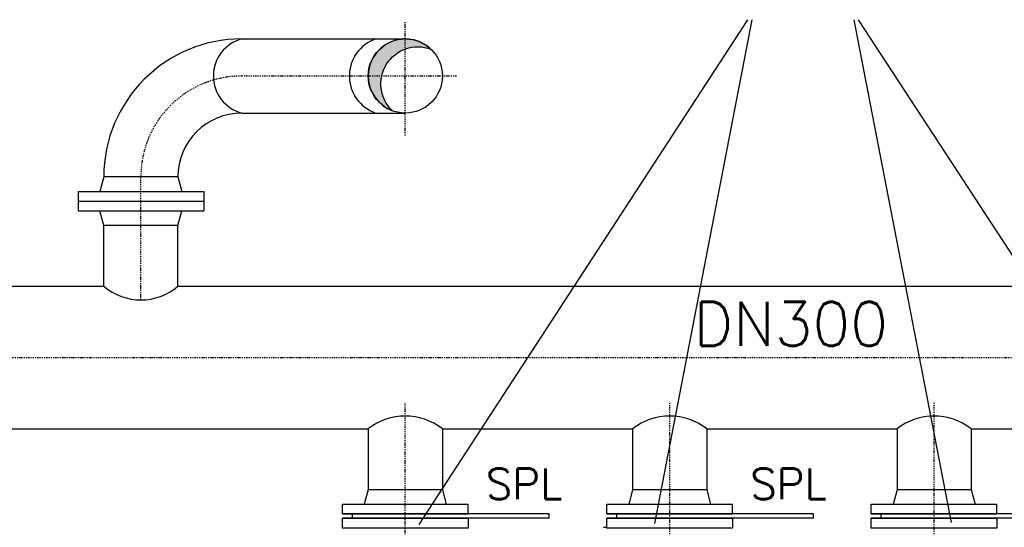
# Model space of a CAD drawing. Header units: millimetres. Extents: x -197187 to 241957296, y -45270 to 70505.
# Tile 90 of 116: x 75156 to 77390, y -32399 to -31247. Entities that reach past the tile are written whole.
import ezdxf

# ---------------------------------------------------------------- set-up
doc = ezdxf.new("R2010")
doc.units = ezdxf.units.MM
doc.header["$LTSCALE"] = 0.5
doc.linetypes.add('DASHDOT', pattern=[1, 0.5, -0.25, 0, -0.25])
for name, color, linetype in [('Beschriftung', 7, 'Continuous'), ('P-MU150AUSL', 7, 'Continuous'), ('P-MU200EINL', 7, 'Continuous'), ('P-MU300AUSL', 7, 'Continuous')]:
    doc.layers.add(name, color=color, linetype=linetype)
doc.styles.add('ROMANS', font='ROMANS', dxfattribs={"height": 0.2})

msp = doc.modelspace()

# ---------------------------------------------------------------- hatches: boundary and pattern name
at = {"layer": 'P-MU150AUSL', "linetype": 'Continuous'}
h = msp.add_hatch(color=256, dxfattribs=at)
edge = h.paths.add_edge_path()
edge.add_arc((76030.79109414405, -31374.7176303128), 84.1499998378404, 46.44137522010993, 249.6511863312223)
edge.add_arc((76059.51669379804, -31392.63513020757), 84.15000000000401, 69.65118611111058, 226.4413749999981, ccw=False)

# ---------------------------------------------------------------- linework, layer by layer
msp.add_line((76480.95600759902, -32399.11703878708), (76488.291097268, -32399.11703878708))
at = {"layer": 'Beschriftung'}
for p, q in [((76062.34622648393, -32392.89309421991), (76808.20862826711, -31246.94067532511)), ((76597.42150522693, -32390.42016804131), (76818.34274448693, -31246.94067532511)), ((77270.31978464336, -32388.02837885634), (77049.39854538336, -31246.94067532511)), ((77805.39506338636, -32390.47165364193), (77059.53266160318, -31246.94067532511))]:
    msp.add_line(p, q, dxfattribs=at)
at = {"layer": 'P-MU150AUSL', "linetype": 'DASHDOT', "ltscale": 10}
for p, q in [((76030.79109379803, -31509.85443020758), (76030.79109379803, -31251.11003020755)), ((75659.79109379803, -31374.71763020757), (76148.00089379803, -31374.71763020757)), ((75430.79109379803, -31882.96203020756), (75430.79109379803, -31603.71763020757)), ((76030.79109379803, -33437.86763020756), (76030.79109379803, -32116.71873020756)), ((76630.79109379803, -33409.30143020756), (76630.79109379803, -32116.71873020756)), ((77230.79109379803, -33409.30143020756), (77230.79109379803, -32116.71873020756))]:
    msp.add_line(p, q, dxfattribs=at)
at = {"layer": 'P-MU150AUSL', "linetype": 'Continuous', "ltscale": 10}
for p, q in [((75659.79109379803, -31290.56763020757), (76030.79109379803, -31290.56763020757)), ((75659.79109379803, -31458.86763020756), (76030.79109379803, -31458.86763020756)), ((75346.64109379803, -31603.71763020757), (75337.79879379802, -31636.71763020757)), ((75514.94109379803, -31603.71763020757), (75346.64109379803, -31603.71763020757)), ((75514.94109379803, -31603.71763020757), (75523.78339379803, -31636.71763020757)), ((75288.29109379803, -31636.71763020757), (75288.29109379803, -31680.71763020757)), ((75288.29109379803, -31636.71763020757), (75573.29109379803, -31636.71763020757)), ((75573.29109379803, -31636.71763020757), (75573.29109379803, -31680.71763020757)), ((75288.29109379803, -31658.71763020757), (75573.29109379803, -31658.71763020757)), ((75288.29109379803, -31680.71763020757), (75573.29109379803, -31680.71763020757)), ((75346.64109379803, -31713.71763020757), (75337.79879379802, -31680.71763020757)), ((75514.94109379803, -31713.71763020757), (75523.78339379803, -31680.71763020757)), ((75514.94109379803, -31713.71763020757), (75346.64109379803, -31713.71763020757)), ((75346.64109379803, -31851.71763020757), (75346.64109379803, -31713.71763020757)), ((75514.94109379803, -31851.71763020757), (75514.94109379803, -31713.71763020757)), ((75946.64109379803, -32175.71763020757), (75946.64109379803, -32313.71763020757)), ((76114.94109379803, -32175.71763020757), (76114.94109379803, -32313.71763020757)), ((76546.64109379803, -32175.71763020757), (76546.64109379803, -32313.71763020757)), ((76714.94109379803, -32175.71763020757), (76714.94109379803, -32313.71763020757)), ((77146.64109379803, -32175.71763020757), (77146.64109379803, -32313.71763020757)), ((77314.94109379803, -32175.71763020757), (77314.94109379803, -32313.71763020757)), ((75946.64109379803, -32313.71763020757), (75937.79879379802, -32346.71763020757)), ((76114.94109379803, -32313.71763020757), (75946.64109379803, -32313.71763020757)), ((76114.94109379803, -32313.71763020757), (76123.78339379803, -32346.71763020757)), ((76546.64109379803, -32313.71763020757), (76537.79879379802, -32346.71763020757)), ((76714.94109379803, -32313.71763020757), (76546.64109379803, -32313.71763020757)), ((76714.94109379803, -32313.71763020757), (76723.78339379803, -32346.71763020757)), ((77146.64109379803, -32313.71763020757), (77137.79879379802, -32346.71763020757)), ((77314.94109379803, -32313.71763020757), (77146.64109379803, -32313.71763020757)), ((77314.94109379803, -32313.71763020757), (77323.78339379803, -32346.71763020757)), ((75888.29109379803, -32346.71763020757), (76173.29109379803, -32346.71763020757)), ((75888.29109379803, -32368.71763020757), (75888.29109379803, -32346.71763020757)), ((76173.29109379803, -32368.71763020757), (76173.29109379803, -32346.71763020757)), ((76488.29109379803, -32346.71763020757), (76773.29109379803, -32346.71763020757)), ((76488.29109379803, -32368.71763020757), (76488.29109379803, -32346.71763020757)), ((76773.29109379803, -32368.71763020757), (76773.29109379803, -32346.71763020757)), ((77088.29109379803, -32346.71763020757), (77373.29109379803, -32346.71763020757)), ((77088.29109379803, -32368.71763020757), (77088.29109379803, -32346.71763020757)), ((77373.29109379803, -32368.71763020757), (77373.29109379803, -32346.71763020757)), ((75888.29109379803, -32368.71763020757), (76173.29109379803, -32368.71763020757)), ((76357.29109379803, -32368.71763020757), (75888.29109379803, -32368.71763020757)), ((75910.79109379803, -32378.71763020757), (75910.79109379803, -32368.71763020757)), ((76357.29109379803, -32378.71763020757), (76357.29109379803, -32368.71763020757)), ((76488.29109379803, -32368.71763020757), (76773.29109379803, -32368.71763020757)), ((76957.29109379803, -32368.71763020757), (76488.29109379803, -32368.71763020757)), ((76510.79109379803, -32378.71763020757), (76510.79109379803, -32368.71763020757)), ((76957.29109379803, -32378.71763020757), (76957.29109379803, -32368.71763020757)), ((77088.29109379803, -32368.71763020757), (77373.29109379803, -32368.71763020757)), ((77557.29109379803, -32368.71763020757), (77088.29109379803, -32368.71763020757)), ((77110.79109379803, -32378.71763020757), (77110.79109379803, -32368.71763020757)), ((76357.29109379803, -32378.71763020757), (75888.29109379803, -32378.71763020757)), ((76957.29109379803, -32378.71763020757), (76488.29109379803, -32378.71763020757)), ((77557.29109379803, -32378.71763020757), (77088.29109379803, -32378.71763020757))]:
    msp.add_line(p, q, dxfattribs=at)
msp.add_lwpolyline([(76088.77855735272, -31313.73667768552, 1.226228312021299), (76001.52923024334, -31453.6160827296, -0.8155088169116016), (76088.77855805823, -31313.73667775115)], format="xyb", dxfattribs=at)
msp.add_circle((76030.79109379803, -31374.71763020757), 84.15, dxfattribs=at)
for centre, radius, start, end in [((75659.79109379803, -31603.71763020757), 313.15, 90, 180), ((75682.42132253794, -31374.71763020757), 87.13982873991, 105.0522722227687, 254.9477277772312), ((75993.27723192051, -31374.71763020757), 89.28613812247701, 109.5284666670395, 250.4715333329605), ((75659.79109379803, -31603.71763020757), 144.85, 90, 180)]:
    msp.add_arc(centre, radius, start, end, dxfattribs=at)
at = {"layer": 'P-MU150AUSL', "linetype": 'DASHDOT', "ltscale": 10}
msp.add_arc((75659.79109379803, -31603.71763020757), 229, 90, 180, dxfattribs=at)
at = {"layer": 'P-MU200EINL'}
for points in [[(75888.29109379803, -32378.71763020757), (76173.29109379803, -32378.71763020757), (76173.29109379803, -32400.71763020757), (75888.29109379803, -32400.71763020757)], [(76488.29109379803, -32378.71763020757), (76773.29109379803, -32378.71763020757), (76773.29109379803, -32400.71763020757), (76488.29109379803, -32400.71763020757)], [(77088.29109379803, -32378.71763020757), (77373.29109379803, -32378.71763020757), (77373.29109379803, -32400.71763020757), (77088.29109379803, -32400.71763020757)]]:
    msp.add_lwpolyline(points, close=True, dxfattribs=at)
at = {"layer": 'P-MU300AUSL', "linetype": 'Continuous', "ltscale": 10}
for p, q in [((74964.94109379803, -31851.71763020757), (75346.64109379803, -31851.71763020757)), ((75514.94109379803, -31851.71763020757), (78346.64109379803, -31851.71763020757)), ((74419.07999379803, -32175.71763020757), (75946.64109379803, -32175.71763020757)), ((76114.94109379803, -32175.71763020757), (76546.64109379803, -32175.71763020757)), ((76714.94109379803, -32175.71763020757), (77146.64109379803, -32175.71763020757)), ((77314.94109379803, -32175.71763020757), (77746.64109379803, -32175.71763020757))]:
    msp.add_line(p, q, dxfattribs=at)
at = {"layer": 'P-MU300AUSL', "linetype": 'DASHDOT', "ltscale": 10}
msp.add_line((74374.61389379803, -32013.71763020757), (82471.21269379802, -32013.71763020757), dxfattribs=at)
at = {"layer": 'P-MU300AUSL', "linetype": 'Continuous', "ltscale": 10}
for centre, radius, start, end in [((75430.79109379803, -31754.0199632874), 128.9420669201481, 229.2606694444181, 310.7393305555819), ((76030.79109379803, -32283.35196015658), 136.6249299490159, 51.98121666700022, 128.0187861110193), ((76630.79109379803, -32283.35196015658), 136.6249299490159, 51.98121666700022, 128.0187861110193), ((77230.79109379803, -32283.35196015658), 136.6249299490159, 51.98121666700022, 128.0187861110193)]:
    msp.add_arc(centre, radius, start, end, dxfattribs=at)

# ---------------------------------------------------------------- texts
at = {"layer": 'P-MU150AUSL', "linetype": 'Continuous', "ltscale": 10, "style": 'ROMANS'}
for s, height, p in [('DN300', 100, (76684.90079379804, -31987.53062179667)), ('SPL', 70, (76213.62249207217, -32335.42499344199)), ('SPL', 70, (76813.62249207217, -32335.42499344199))]:
    msp.add_text(s, height=height, dxfattribs=at).set_placement(p)

doc.saveas('drawing.dxf')
